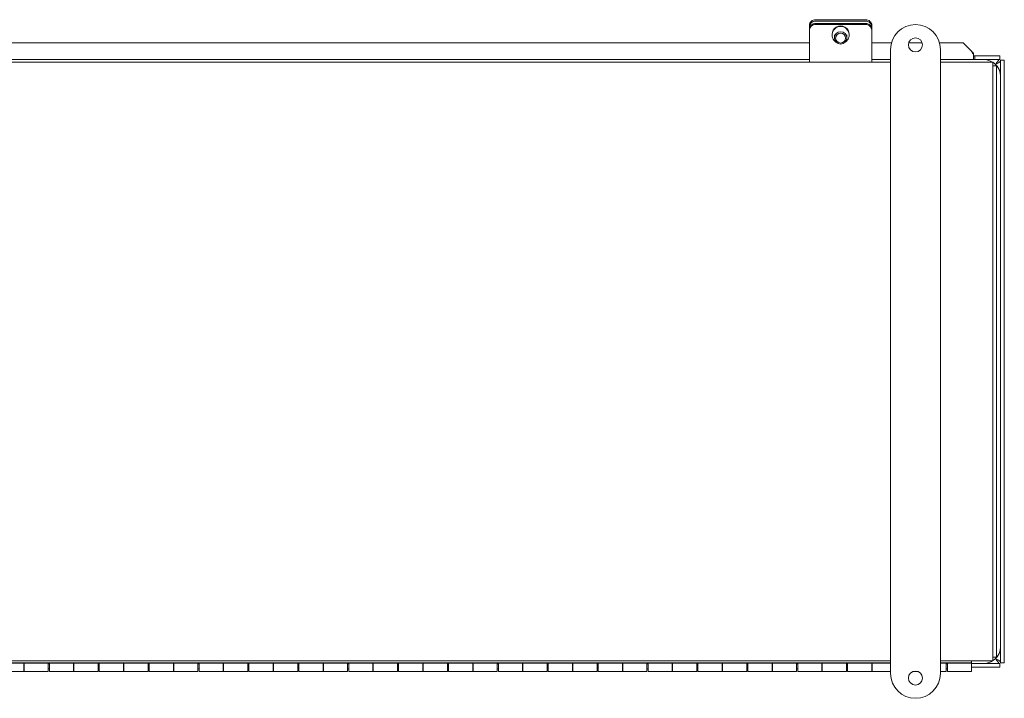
# Model space of a CAD drawing. Header units: inches. Extents: x 4 to 128, y 3 to 83.
# Tile 3 of 8: x 63 to 83, y 18 to 31. Entities that reach past the tile are written whole.
import ezdxf

# ---------------------------------------------------------------- set-up
doc = ezdxf.new("R2010")
doc.units = ezdxf.units.IN
doc.header["$LTSCALE"] = 8
doc.header["$MEASUREMENT"] = 0
doc.layers.add('Visible (ANSI)', color=7, linetype='Continuous', lineweight=5)

msp = doc.modelspace()

# ---------------------------------------------------------------- linework, layer by layer
at = {"layer": 'Visible (ANSI)'}
for p, q in [((78.64966, 31.24646), (78.64966, 31.21716)), ((78.64966, 31.21716), (78.64966, 31.16275)), ((78.77466, 31.36153), (79.77466, 31.36153)), ((78.77466, 31.33222), (79.77466, 31.33222)), ((78.77466, 31.28585), (79.77466, 31.28585)), ((78.77466, 31.26762), (79.77466, 31.26762)), ((79.89966, 31.21716), (79.89966, 31.24646)), ((79.89966, 31.16275), (79.89966, 31.21716)), ((78.64966, 31.16275), (78.64966, 31.14452)), ((78.64966, 30.61741), (78.64966, 31.14452)), ((79.10266, 31.0677), (79.10266, 31.05676)), ((79.14966, 31.05676), (79.14966, 30.99669)), ((79.39966, 31.05676), (79.39966, 30.99669)), ((79.44666, 31.0677), (79.44666, 31.05676)), ((79.89966, 31.14452), (79.89966, 31.16275)), ((79.89966, 30.61741), (79.89966, 31.14452)), ((59.02466, 30.90046), (78.64966, 30.90046)), ((79.89966, 30.90046), (80.29385, 30.90046)), ((80.64091, 30.90046), (80.90842, 30.90046)), ((81.25548, 30.90046), (81.7314, 30.90046)), ((81.87365, 30.76037), (81.7314, 30.90046)), ((78.64966, 30.61741), (78.64966, 30.51329)), ((79.89966, 30.61741), (79.89966, 30.51329)), ((80.27466, 18.26329), (80.27466, 30.76329)), ((81.27466, 30.76329), (81.27466, 18.26329)), ((81.93688, 30.69787), (81.93688, 30.67153)), ((81.93688, 30.56349), (81.93688, 30.67153)), ((81.93688, 30.63749), (81.96813, 30.63749)), ((82.46813, 30.63749), (81.96813, 30.63749)), ((81.96813, 30.63749), (81.96813, 30.56349)), ((82.46813, 30.56349), (82.46813, 30.63749)), ((58.89966, 30.51329), (80.27466, 30.51329)), ((78.64966, 30.56349), (59.02466, 30.56349)), ((80.27466, 30.56349), (79.89966, 30.56349)), ((81.93688, 30.56349), (81.27466, 30.56349)), ((81.27466, 30.51329), (82.32566, 30.51329)), ((81.96813, 30.56349), (81.93688, 30.56349)), ((82.46813, 30.56349), (81.96813, 30.56349)), ((82.32566, 30.34554), (82.32566, 30.51329)), ((82.39966, 30.43929), (82.32566, 30.43929)), ((82.39966, 30.43929), (82.39966, 18.58729)), ((82.48191, 18.47528), (82.48191, 30.5497)), ((82.48191, 30.5497), (82.55591, 30.5497)), ((82.55591, 18.47528), (82.55591, 30.5497)), ((82.32566, 18.68104), (82.32566, 30.34554)), ((82.32566, 18.51329), (82.32566, 18.68104)), ((82.39966, 18.58729), (82.32566, 18.58729)), ((80.27466, 18.51329), (58.89966, 18.51329)), ((58.89966, 18.47149), (80.27466, 18.47149)), ((62.41466, 18.46643), (62.89966, 18.46643)), ((62.89966, 18.47026), (63.41466, 18.47026)), ((62.89966, 18.46643), (62.89966, 18.47026)), ((62.89966, 18.46643), (62.89966, 18.30329)), ((62.90716, 18.46149), (62.89966, 18.46149)), ((62.89966, 18.45329), (62.90716, 18.45329)), ((62.90716, 18.30329), (62.90716, 18.47026)), ((63.39216, 18.47026), (63.39216, 18.30329)), ((63.41466, 18.46149), (63.39216, 18.46149)), ((63.39216, 18.45329), (63.41466, 18.45329)), ((63.41466, 18.47026), (63.41466, 18.46643)), ((63.41466, 18.30329), (63.41466, 18.46643)), ((63.41466, 18.46643), (63.89966, 18.46643)), ((63.89966, 18.47026), (64.41466, 18.47026)), ((63.89966, 18.46643), (63.89966, 18.47026)), ((63.89966, 18.46643), (63.89966, 18.30329)), ((63.90716, 18.46149), (63.89966, 18.46149)), ((63.89966, 18.45329), (63.90716, 18.45329)), ((63.90716, 18.30329), (63.90716, 18.47026)), ((64.39216, 18.47026), (64.39216, 18.30329)), ((64.41466, 18.46149), (64.39216, 18.46149)), ((64.39216, 18.45329), (64.41466, 18.45329)), ((64.41466, 18.47026), (64.41466, 18.46643)), ((64.41466, 18.30329), (64.41466, 18.46643)), ((64.41466, 18.46643), (64.89966, 18.46643)), ((64.89966, 18.47026), (65.41466, 18.47026)), ((64.89966, 18.46643), (64.89966, 18.47026)), ((64.89966, 18.46643), (64.89966, 18.30329)), ((64.90716, 18.46149), (64.89966, 18.46149)), ((64.89966, 18.45329), (64.90716, 18.45329)), ((64.90716, 18.30329), (64.90716, 18.47026)), ((65.39216, 18.47026), (65.39216, 18.30329)), ((65.41466, 18.46149), (65.39216, 18.46149)), ((65.39216, 18.45329), (65.41466, 18.45329)), ((65.41466, 18.47026), (65.41466, 18.46643)), ((65.41466, 18.30329), (65.41466, 18.46643)), ((65.41466, 18.46643), (65.89966, 18.46643)), ((65.89966, 18.47026), (66.41466, 18.47026)), ((65.89966, 18.46643), (65.89966, 18.47026)), ((65.89966, 18.46643), (65.89966, 18.30329)), ((65.90716, 18.46149), (65.89966, 18.46149)), ((65.89966, 18.45329), (65.90716, 18.45329)), ((65.90716, 18.30329), (65.90716, 18.47026)), ((66.39216, 18.47026), (66.39216, 18.30329)), ((66.41466, 18.46149), (66.39216, 18.46149)), ((66.39216, 18.45329), (66.41466, 18.45329)), ((66.41466, 18.47026), (66.41466, 18.46643)), ((66.41466, 18.30329), (66.41466, 18.46643)), ((66.41466, 18.46643), (66.89966, 18.46643)), ((66.89966, 18.47026), (67.41466, 18.47026)), ((66.89966, 18.46643), (66.89966, 18.47026)), ((66.89966, 18.46643), (66.89966, 18.30329)), ((66.90716, 18.46149), (66.89966, 18.46149)), ((66.89966, 18.45329), (66.90716, 18.45329)), ((66.90716, 18.30329), (66.90716, 18.47026)), ((67.39216, 18.47026), (67.39216, 18.30329)), ((67.41466, 18.46149), (67.39216, 18.46149)), ((67.39216, 18.45329), (67.41466, 18.45329)), ((67.41466, 18.47026), (67.41466, 18.46643)), ((67.41466, 18.30329), (67.41466, 18.46643)), ((67.41466, 18.46643), (67.89966, 18.46643)), ((67.89966, 18.47026), (68.41466, 18.47026)), ((67.89966, 18.46643), (67.89966, 18.47026)), ((67.89966, 18.46643), (67.89966, 18.30329)), ((67.90716, 18.46149), (67.89966, 18.46149)), ((67.89966, 18.45329), (67.90716, 18.45329)), ((67.90716, 18.30329), (67.90716, 18.47026)), ((68.39216, 18.47026), (68.39216, 18.30329)), ((68.41466, 18.46149), (68.39216, 18.46149)), ((68.39216, 18.45329), (68.41466, 18.45329)), ((68.41466, 18.47026), (68.41466, 18.46643)), ((68.41466, 18.30329), (68.41466, 18.46643)), ((68.41466, 18.46643), (68.89966, 18.46643)), ((68.89966, 18.47026), (69.41466, 18.47026)), ((68.89966, 18.46643), (68.89966, 18.47026)), ((68.89966, 18.46643), (68.89966, 18.30329)), ((68.90716, 18.46149), (68.89966, 18.46149)), ((68.89966, 18.45329), (68.90716, 18.45329)), ((68.90716, 18.30329), (68.90716, 18.47026)), ((69.39216, 18.47026), (69.39216, 18.30329)), ((69.41466, 18.46149), (69.39216, 18.46149)), ((69.39216, 18.45329), (69.41466, 18.45329)), ((69.41466, 18.47026), (69.41466, 18.46643)), ((69.41466, 18.30329), (69.41466, 18.46643)), ((69.41466, 18.46643), (69.89966, 18.46643)), ((69.89966, 18.47026), (70.41466, 18.47026)), ((69.89966, 18.46643), (69.89966, 18.47026)), ((69.89966, 18.46643), (69.89966, 18.30329)), ((69.90716, 18.46149), (69.89966, 18.46149)), ((69.89966, 18.45329), (69.90716, 18.45329)), ((69.90716, 18.30329), (69.90716, 18.47026)), ((70.39216, 18.47026), (70.39216, 18.30329)), ((70.41466, 18.46149), (70.39216, 18.46149)), ((70.39216, 18.45329), (70.41466, 18.45329)), ((70.41466, 18.47026), (70.41466, 18.46643)), ((70.41466, 18.30329), (70.41466, 18.46643)), ((70.41466, 18.46643), (70.89966, 18.46643)), ((70.89966, 18.47026), (71.41466, 18.47026)), ((70.89966, 18.46643), (70.89966, 18.47026)), ((70.89966, 18.46643), (70.89966, 18.30329)), ((70.90716, 18.46149), (70.89966, 18.46149)), ((70.89966, 18.45329), (70.90716, 18.45329)), ((70.90716, 18.30329), (70.90716, 18.47026)), ((71.39216, 18.47026), (71.39216, 18.30329)), ((71.41466, 18.46149), (71.39216, 18.46149)), ((71.39216, 18.45329), (71.41466, 18.45329)), ((71.41466, 18.47026), (71.41466, 18.46643)), ((71.41466, 18.30329), (71.41466, 18.46643)), ((71.41466, 18.46643), (71.89966, 18.46643)), ((71.89966, 18.47026), (72.41466, 18.47026)), ((71.89966, 18.46643), (71.89966, 18.47026)), ((71.89966, 18.46643), (71.89966, 18.30329)), ((71.90716, 18.46149), (71.89966, 18.46149)), ((71.89966, 18.45329), (71.90716, 18.45329)), ((71.90716, 18.30329), (71.90716, 18.47026)), ((72.39216, 18.47026), (72.39216, 18.30329)), ((72.41466, 18.46149), (72.39216, 18.46149)), ((72.39216, 18.45329), (72.41466, 18.45329)), ((72.41466, 18.47026), (72.41466, 18.46643)), ((72.41466, 18.30329), (72.41466, 18.46643)), ((72.41466, 18.46643), (72.89966, 18.46643)), ((72.89966, 18.47026), (73.41466, 18.47026)), ((72.89966, 18.46643), (72.89966, 18.47026)), ((72.89966, 18.46643), (72.89966, 18.30329)), ((72.90716, 18.46149), (72.89966, 18.46149)), ((72.89966, 18.45329), (72.90716, 18.45329)), ((72.90716, 18.30329), (72.90716, 18.47026)), ((73.39216, 18.47026), (73.39216, 18.30329)), ((73.41466, 18.46149), (73.39216, 18.46149)), ((73.39216, 18.45329), (73.41466, 18.45329)), ((73.41466, 18.47026), (73.41466, 18.46643)), ((73.41466, 18.30329), (73.41466, 18.46643)), ((73.41466, 18.46643), (73.89966, 18.46643)), ((73.89966, 18.47026), (74.41466, 18.47026)), ((73.89966, 18.46643), (73.89966, 18.47026)), ((73.89966, 18.46643), (73.89966, 18.30329)), ((73.90716, 18.46149), (73.89966, 18.46149)), ((73.89966, 18.45329), (73.90716, 18.45329)), ((73.90716, 18.30329), (73.90716, 18.47026)), ((74.39216, 18.47026), (74.39216, 18.30329)), ((74.41466, 18.46149), (74.39216, 18.46149)), ((74.39216, 18.45329), (74.41466, 18.45329)), ((74.41466, 18.47026), (74.41466, 18.46643)), ((74.41466, 18.30329), (74.41466, 18.46643)), ((74.41466, 18.46643), (74.89966, 18.46643)), ((74.89966, 18.47026), (75.41466, 18.47026)), ((74.89966, 18.46643), (74.89966, 18.47026)), ((74.89966, 18.46643), (74.89966, 18.30329)), ((74.90716, 18.46149), (74.89966, 18.46149)), ((74.89966, 18.45329), (74.90716, 18.45329)), ((74.90716, 18.30329), (74.90716, 18.47026)), ((75.39216, 18.47026), (75.39216, 18.30329)), ((75.41466, 18.46149), (75.39216, 18.46149)), ((75.39216, 18.45329), (75.41466, 18.45329)), ((75.41466, 18.47026), (75.41466, 18.46643)), ((75.41466, 18.30329), (75.41466, 18.46643)), ((75.41466, 18.46643), (75.89966, 18.46643)), ((75.89966, 18.47026), (76.41466, 18.47026)), ((75.89966, 18.46643), (75.89966, 18.47026)), ((75.89966, 18.46643), (75.89966, 18.30329)), ((75.90716, 18.46149), (75.89966, 18.46149)), ((75.89966, 18.45329), (75.90716, 18.45329)), ((75.90716, 18.30329), (75.90716, 18.47026)), ((76.39216, 18.47026), (76.39216, 18.30329)), ((76.41466, 18.46149), (76.39216, 18.46149)), ((76.39216, 18.45329), (76.41466, 18.45329)), ((76.41466, 18.47026), (76.41466, 18.46643)), ((76.41466, 18.30329), (76.41466, 18.46643)), ((76.41466, 18.46643), (76.89966, 18.46643)), ((76.89966, 18.47026), (77.41466, 18.47026)), ((76.89966, 18.46643), (76.89966, 18.47026)), ((76.89966, 18.46643), (76.89966, 18.30329)), ((76.90716, 18.46149), (76.89966, 18.46149)), ((76.89966, 18.45329), (76.90716, 18.45329)), ((76.90716, 18.30329), (76.90716, 18.47026)), ((77.39216, 18.47026), (77.39216, 18.30329)), ((77.41466, 18.46149), (77.39216, 18.46149)), ((77.39216, 18.45329), (77.41466, 18.45329)), ((77.41466, 18.47026), (77.41466, 18.46643)), ((77.41466, 18.30329), (77.41466, 18.46643)), ((77.41466, 18.46643), (77.89966, 18.46643)), ((77.89966, 18.47026), (78.41466, 18.47026)), ((77.89966, 18.46643), (77.89966, 18.47026)), ((77.89966, 18.46643), (77.89966, 18.30329)), ((77.90716, 18.46149), (77.89966, 18.46149)), ((77.89966, 18.45329), (77.90716, 18.45329)), ((77.90716, 18.30329), (77.90716, 18.47026)), ((78.39216, 18.47026), (78.39216, 18.30329)), ((78.41466, 18.46149), (78.39216, 18.46149)), ((78.39216, 18.45329), (78.41466, 18.45329)), ((78.41466, 18.47026), (78.41466, 18.46643)), ((78.41466, 18.30329), (78.41466, 18.46643)), ((78.41466, 18.46643), (78.89966, 18.46643)), ((78.89966, 18.47026), (79.41466, 18.47026)), ((78.89966, 18.46643), (78.89966, 18.47026)), ((78.89966, 18.46643), (78.89966, 18.30329)), ((78.90716, 18.46149), (78.89966, 18.46149)), ((78.89966, 18.45329), (78.90716, 18.45329)), ((78.90716, 18.30329), (78.90716, 18.47026)), ((79.39216, 18.47026), (79.39216, 18.30329)), ((79.41466, 18.46149), (79.39216, 18.46149)), ((79.39216, 18.45329), (79.41466, 18.45329)), ((79.41466, 18.47026), (79.41466, 18.46643)), ((79.41466, 18.30329), (79.41466, 18.46643)), ((79.41466, 18.46643), (79.89966, 18.46643)), ((79.89966, 18.47026), (80.27466, 18.47026)), ((79.89966, 18.46643), (79.89966, 18.47026)), ((79.89966, 18.46643), (79.89966, 18.30329)), ((79.90716, 18.46149), (79.89966, 18.46149)), ((79.89966, 18.45329), (79.90716, 18.45329)), ((79.90716, 18.30329), (79.90716, 18.47026)), ((82.32566, 18.51329), (81.27466, 18.51329)), ((81.27466, 18.47149), (81.89966, 18.47149)), ((81.27466, 18.47026), (81.41466, 18.47026)), ((81.39216, 18.47026), (81.39216, 18.30329)), ((81.41466, 18.46149), (81.39216, 18.46149)), ((81.39216, 18.45329), (81.41466, 18.45329)), ((81.41466, 18.47026), (81.41466, 18.46643)), ((81.41466, 18.30329), (81.41466, 18.46643)), ((81.41466, 18.46643), (81.89966, 18.46643)), ((81.89966, 18.47149), (81.89966, 18.51329)), ((81.89966, 18.46643), (81.89966, 18.47149)), ((81.89966, 18.46643), (81.89966, 18.30329)), ((81.89966, 18.46149), (82.46813, 18.46149)), ((81.89966, 18.38749), (82.46813, 18.38749)), ((82.46813, 18.46149), (82.46813, 18.38749)), ((82.48191, 18.47528), (82.55591, 18.47528)), ((62.41466, 18.30329), (62.89966, 18.30329)), ((62.89966, 18.35329), (62.90716, 18.35329)), ((63.39216, 18.30329), (62.90716, 18.30329)), ((63.39216, 18.35329), (63.41466, 18.35329)), ((63.41466, 18.30329), (63.89966, 18.30329)), ((63.89966, 18.35329), (63.90716, 18.35329)), ((64.39216, 18.30329), (63.90716, 18.30329)), ((64.39216, 18.35329), (64.41466, 18.35329)), ((64.41466, 18.30329), (64.89966, 18.30329)), ((64.89966, 18.35329), (64.90716, 18.35329)), ((65.39216, 18.30329), (64.90716, 18.30329)), ((65.39216, 18.35329), (65.41466, 18.35329)), ((65.41466, 18.30329), (65.89966, 18.30329)), ((65.89966, 18.35329), (65.90716, 18.35329)), ((66.39216, 18.30329), (65.90716, 18.30329)), ((66.39216, 18.35329), (66.41466, 18.35329)), ((66.41466, 18.30329), (66.89966, 18.30329)), ((66.89966, 18.35329), (66.90716, 18.35329)), ((67.39216, 18.30329), (66.90716, 18.30329)), ((67.39216, 18.35329), (67.41466, 18.35329)), ((67.41466, 18.30329), (67.89966, 18.30329)), ((67.89966, 18.35329), (67.90716, 18.35329)), ((68.39216, 18.30329), (67.90716, 18.30329)), ((68.39216, 18.35329), (68.41466, 18.35329)), ((68.41466, 18.30329), (68.89966, 18.30329)), ((68.89966, 18.35329), (68.90716, 18.35329)), ((69.39216, 18.30329), (68.90716, 18.30329)), ((69.39216, 18.35329), (69.41466, 18.35329)), ((69.41466, 18.30329), (69.89966, 18.30329)), ((69.89966, 18.35329), (69.90716, 18.35329)), ((70.39216, 18.30329), (69.90716, 18.30329)), ((70.39216, 18.35329), (70.41466, 18.35329)), ((70.41466, 18.30329), (70.89966, 18.30329)), ((70.89966, 18.35329), (70.90716, 18.35329)), ((71.39216, 18.30329), (70.90716, 18.30329)), ((71.39216, 18.35329), (71.41466, 18.35329)), ((71.41466, 18.30329), (71.89966, 18.30329)), ((71.89966, 18.35329), (71.90716, 18.35329)), ((72.39216, 18.30329), (71.90716, 18.30329)), ((72.39216, 18.35329), (72.41466, 18.35329)), ((72.41466, 18.30329), (72.89966, 18.30329)), ((72.89966, 18.35329), (72.90716, 18.35329)), ((73.39216, 18.30329), (72.90716, 18.30329)), ((73.39216, 18.35329), (73.41466, 18.35329)), ((73.41466, 18.30329), (73.89966, 18.30329)), ((73.89966, 18.35329), (73.90716, 18.35329)), ((74.39216, 18.30329), (73.90716, 18.30329)), ((74.39216, 18.35329), (74.41466, 18.35329)), ((74.41466, 18.30329), (74.89966, 18.30329)), ((74.89966, 18.35329), (74.90716, 18.35329)), ((75.39216, 18.30329), (74.90716, 18.30329)), ((75.39216, 18.35329), (75.41466, 18.35329)), ((75.41466, 18.30329), (75.89966, 18.30329)), ((75.89966, 18.35329), (75.90716, 18.35329)), ((76.39216, 18.30329), (75.90716, 18.30329)), ((76.39216, 18.35329), (76.41466, 18.35329)), ((76.41466, 18.30329), (76.89966, 18.30329)), ((76.89966, 18.35329), (76.90716, 18.35329)), ((77.39216, 18.30329), (76.90716, 18.30329)), ((77.39216, 18.35329), (77.41466, 18.35329)), ((77.41466, 18.30329), (77.89966, 18.30329)), ((77.89966, 18.35329), (77.90716, 18.35329)), ((78.39216, 18.30329), (77.90716, 18.30329)), ((78.39216, 18.35329), (78.41466, 18.35329)), ((78.41466, 18.30329), (78.89966, 18.30329)), ((78.89966, 18.35329), (78.90716, 18.35329)), ((79.39216, 18.30329), (78.90716, 18.30329)), ((79.39216, 18.35329), (79.41466, 18.35329)), ((79.41466, 18.30329), (79.89966, 18.30329)), ((79.89966, 18.35329), (79.90716, 18.35329)), ((80.27466, 18.30329), (79.90716, 18.30329)), ((80.73123, 18.30329), (80.8181, 18.30329)), ((81.39216, 18.30329), (81.27466, 18.30329)), ((81.39216, 18.35329), (81.41466, 18.35329)), ((81.41466, 18.30329), (81.89966, 18.30329))]:
    msp.add_line(p, q, dxfattribs=at)
for centre in [(80.77466, 30.85704), (80.77466, 18.16954)]:
    msp.add_circle(centre, 0.14062, dxfattribs=at)
for centre, radius, start, end in [((80.77466, 30.76329), 0.5, 0, 180), ((82.13741, 30.21899), 0.3445, 58.680456, 85.345807), ((82.13741, 30.21899), 0.3445, 4.654193, 56.876595), ((82.13741, 18.80599), 0.3445, 303.123405, 355.345807), ((82.13741, 18.80599), 0.3445, 274.654193, 301.827774), ((80.77466, 18.26329), 0.5, 180, 0)]:
    msp.add_arc(centre, radius, start, end, dxfattribs=at)
for centre, major_axis, ratio, start_param, end_param in [((78.77466, 31.24646), (-0.125, 0), 0.92050485, 4.71238898, 6.28318531), ((78.77466, 31.21716), (-0.125, 0), 0.92050485, 4.71238898, 6.28318531), ((78.77466, 31.16275), (-0.125, 0), 0.98480775, 4.71238898, 6.28318531), ((78.77466, 31.14452), (-0.125, 0), 0.98480775, 4.71238898, 6.28318531), ((79.27466, 31.05676), (-0.172, 0), 0.98480775, 2.13953813, 7.28523983), ((79.27466, 31.0677), (-0.172, 0), 0.98480775, 3.14159265, 6.28318531), ((79.77466, 31.24646), (0.125, 0), 0.92050485, 0, 1.57079633), ((79.77466, 31.21716), (0.125, 0), 0.92050485, 0, 1.57079633), ((79.77466, 31.16275), (0.125, 0), 0.98480775, 0, 1.57079633), ((79.77466, 31.14452), (0.125, 0), 0.98480775, 0, 1.57079633)]:
    msp.add_ellipse(centre, major_axis=major_axis, ratio=ratio, start_param=start_param, end_param=end_param, dxfattribs=at)
for centre, major_axis in [((79.27466, 30.99669), (0.125, 0)), ((79.27466, 30.99235), (-0.1, 0))]:
    msp.add_ellipse(centre, major_axis=major_axis, ratio=0.98480775, dxfattribs=at)
for points in [[(81.93688, 30.67153), (81.9158, 30.69967), (81.89472, 30.73072), (81.87365, 30.76037)], [(81.89414, 30.73124), (81.90839, 30.71987), (81.92263, 30.7085), (81.93688, 30.69787)]]:
    msp.add_open_spline(points, degree=3, dxfattribs=at)
for points in [[(82.38816, 30.46974), (82.40729, 30.50496), (82.42642, 30.5393), (82.44554, 30.55441), (82.45307, 30.56036), (82.4606, 30.56349), (82.46813, 30.56349)], [(82.38816, 30.46974), (82.42339, 30.48886), (82.45772, 30.50799), (82.47284, 30.52712), (82.47879, 30.53464), (82.48191, 30.54217), (82.48191, 30.5497)], [(82.38816, 18.55524), (82.42339, 18.53611), (82.45772, 18.51698), (82.47284, 18.49786), (82.47879, 18.49033), (82.48191, 18.4828), (82.48191, 18.47528)], [(82.38816, 18.55524), (82.40729, 18.52001), (82.42642, 18.48568), (82.44554, 18.47056), (82.45307, 18.46461), (82.4606, 18.46149), (82.46813, 18.46149)]]:
    msp.add_open_spline(points, degree=3, knots=[0, 0, 0, 0, 1.12719708, 1.12719708, 1.12719708, 1.57079633, 1.57079633, 1.57079633, 1.57079633], dxfattribs=at)

doc.saveas('drawing.dxf')
